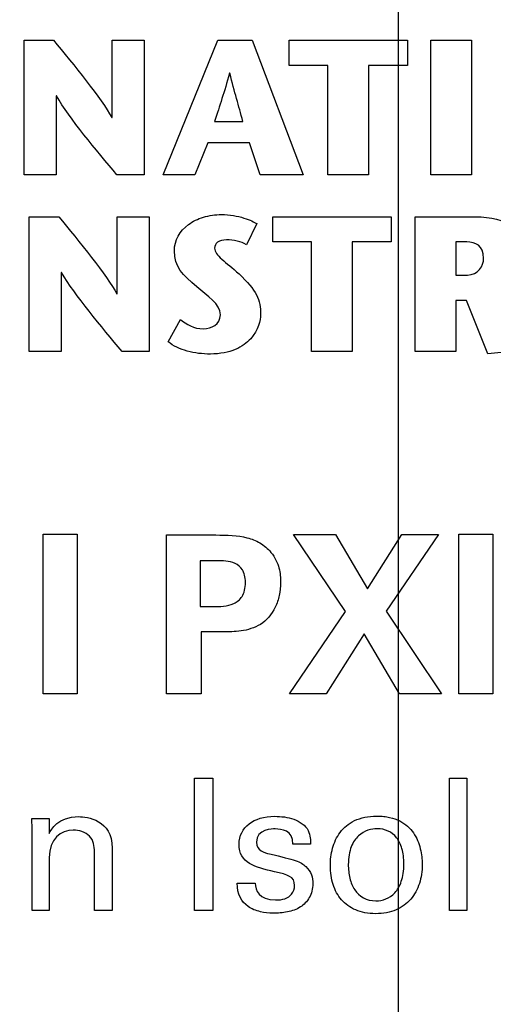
# Model space of a CAD drawing. Header units: inches. Extents: x 0 to 34, y 0 to 22.
# Tile 31 of 52: x 9.832 to 10.011, y 16.871 to 17.243. Entities that reach past the tile are written whole.
import ezdxf

# ---------------------------------------------------------------- set-up
doc = ezdxf.new("R2010")
doc.units = ezdxf.units.IN
doc.header["$LTSCALE"] = 1.87
doc.header["$MEASUREMENT"] = 0
doc.layers.get('0').update_dxf_attribs({"linetype": 'CONTINUOUS'})
doc.layers.add('DATUMCURVES', color=7, linetype='CONTINUOUS')
doc.layers.add('DIMENSIONS', color=7, linetype='CONTINUOUS')
doc.styles.get("Standard").update_dxf_attribs({"font": 'txt', "width": 0.8})
doc.dimstyles.new('DIMSTYLE_1', dxfattribs={"dimtxt": 0.125, "dimasz": 0.18, "dimexe": 0.18, "dimexo": 0.0625, "dimgap": 0.09, "dimtad": 0, "dimtih": 1, "dimtoh": 1, "dimdec": 3, "dimzin": 4, "dimdsep": 46, "dimtxsty": 'STANDARD', "dimblk": '_FILLED', "dimblk1": '_FILLED', "dimblk2": '_FILLED', "dimcen": 0.09, "dimadec": 0, "dimazin": 0, "dimtp": 0.001, "dimtm": 0.001, "dimtfac": 1, "dimtdec": 3, "dimtofl": 0, "dimtmove": 0, "dimatfit": 3, "dimldrblk": '_FILLED', "dimfxl": 1, "dimtolj": 1, "dimtzin": 4, "dimarcsym": 0})

# ---------------------------------------------------------------- blocks, each defined once
blk = doc.blocks.new('_FILLED')
at = {"color": 0, "linetype": 'BYBLOCK'}
blk.add_solid([(0, 0), (-1, 0.1736), (-1, -0.1736)], dxfattribs=at)
blk = doc.blocks.new('*D2')
at = {"layer": 'DIMENSIONS', "color": 2, "linetype": 'CONTINUOUS'}
for p, q in [((9.6023, 17.60423), (9.6023, 18.3417)), ((9.9753, 16.79918), (9.9753, 18.3417)), ((9.6023, 18.2167), (9.4575, 18.2167)), ((9.9753, 18.2167), (10.3353, 18.2167))]:
    blk.add_line(p, q, dxfattribs=at)
at = {"layer": 'DIMENSIONS', "color": 2, "linetype": 'CONTINUOUS', "xscale": 0.18, "yscale": 0.18, "zscale": 0.18}
blk.add_blockref('_FILLED', (9.6023, 18.2167), dxfattribs=at)
at = {"layer": 'DIMENSIONS', "color": 2, "linetype": 'CONTINUOUS', "xscale": 0.18, "yscale": 0.18, "zscale": 0.18, "rotation": 180}
blk.add_blockref('_FILLED', (9.9753, 18.2167), dxfattribs=at)
at = {"layer": 'DIMENSIONS', "color": 2, "linetype": 'CONTINUOUS', "width": 0.8}
for s, p in [('[', (8.795, 18.1542)), (']', (9.295, 18.1542)), ('.373', (8.27, 18.1542)), ('9.47', (8.895, 18.1542))]:
    blk.add_text(s, height=0.125, dxfattribs=at).set_placement(p)
blk = doc.blocks.new('*D3')
at = {"layer": 'DIMENSIONS', "color": 2, "linetype": 'CONTINUOUS'}
for p, q in [((10.0447, 16.11202), (10.0447, 18.60918)), ((10.3903, 17.60423), (10.3903, 18.60918)), ((10.0447, 18.48418), (9.6847, 18.48418)), ((10.3903, 18.48418), (10.69371, 18.48418))]:
    blk.add_line(p, q, dxfattribs=at)
at = {"layer": 'DIMENSIONS', "color": 2, "linetype": 'CONTINUOUS', "xscale": 0.18, "yscale": 0.18, "zscale": 0.18}
blk.add_blockref('_FILLED', (10.0447, 18.48418), dxfattribs=at)
at = {"layer": 'DIMENSIONS', "color": 2, "linetype": 'CONTINUOUS', "xscale": 0.18, "yscale": 0.18, "zscale": 0.18, "rotation": 180}
blk.add_blockref('_FILLED', (10.3903, 18.48418), dxfattribs=at)
at = {"layer": 'DIMENSIONS', "color": 2, "linetype": 'CONTINUOUS', "width": 0.8}
for s, p in [('[', (11.28121, 18.42168)), (']', (11.78121, 18.42168)), ('.346', (10.75621, 18.42168)), ('8.78', (11.38121, 18.42168))]:
    blk.add_text(s, height=0.125, dxfattribs=at).set_placement(p)

msp = doc.modelspace()

# ---------------------------------------------------------------- linework, layer by layer
at = {"layer": 'DATUMCURVES', "color": 40, "linetype": 'CONTINUOUS'}
for points in [[(9.83347, 17.18448, 2.75359), (9.83347, 17.18448, 2.75359), (9.83347, 17.23552, 2.75359), (9.83347, 17.23552, 2.75359)], [(9.83347, 17.23552, 2.75359), (9.83347, 17.23552, 2.75359), (9.84463, 17.23552, 2.75359), (9.84463, 17.23552, 2.75359)], [(9.84463, 17.23552, 2.75359), (9.852, 17.22648, 2.75359), (9.863, 17.21321, 2.75359), (9.86665, 17.20629, 2.75359)], [(9.8668, 17.20629, 2.75359), (9.8668, 17.20629, 2.75359), (9.8668, 17.23552, 2.75359), (9.8668, 17.23552, 2.75359)], [(9.8668, 17.23552, 2.75359), (9.8668, 17.23552, 2.75359), (9.8789, 17.23552, 2.75359), (9.8789, 17.23552, 2.75359)], [(9.8789, 17.23552, 2.75359), (9.8789, 17.23552, 2.75359), (9.8789, 17.18448, 2.75359), (9.8789, 17.18448, 2.75359)], [(9.8861, 17.18449, 2.75359), (9.8861, 17.18449, 2.75359), (9.90689, 17.23553, 2.75359), (9.90689, 17.23553, 2.75359)], [(9.90689, 17.23553, 2.75359), (9.90689, 17.23553, 2.75359), (9.91979, 17.23553, 2.75359), (9.91979, 17.23553, 2.75359)], [(9.91979, 17.23553, 2.75359), (9.91979, 17.23553, 2.75359), (9.93919, 17.18449, 2.75359), (9.93919, 17.18449, 2.75359)], [(9.93384, 17.22597, 2.75359), (9.93384, 17.22597, 2.75359), (9.93384, 17.23552, 2.75359), (9.93384, 17.23552, 2.75359)], [(9.93384, 17.23552, 2.75359), (9.93384, 17.23552, 2.75359), (9.97869, 17.23552, 2.75359), (9.97869, 17.23552, 2.75359)], [(9.97869, 17.23552, 2.75359), (9.97869, 17.23552, 2.75359), (9.97869, 17.22597, 2.75359), (9.97869, 17.22597, 2.75359)], [(9.98751, 17.18448, 2.75359), (9.98751, 17.18448, 2.75359), (9.98751, 17.23552, 2.75359), (9.98751, 17.23552, 2.75359)], [(9.98751, 17.23552, 2.75359), (9.98751, 17.23552, 2.75359), (10.00289, 17.23552, 2.75359), (10.00289, 17.23552, 2.75359)], [(10.00289, 17.23552, 2.75359), (10.00289, 17.23552, 2.75359), (10.00289, 17.18448, 2.75359), (10.00289, 17.18448, 2.75359)], [(9.94857, 17.22597, 2.75359), (9.94857, 17.22597, 2.75359), (9.93384, 17.22597, 2.75359), (9.93384, 17.22597, 2.75359)], [(9.94857, 17.18448, 2.75359), (9.94857, 17.18448, 2.75359), (9.94857, 17.22597, 2.75359), (9.94857, 17.22597, 2.75359)], [(9.97869, 17.22597, 2.75359), (9.97869, 17.22597, 2.75359), (9.96396, 17.22597, 2.75359), (9.96396, 17.22597, 2.75359)], [(9.96396, 17.22597, 2.75359), (9.96396, 17.22597, 2.75359), (9.96396, 17.18448, 2.75359), (9.96396, 17.18448, 2.75359)], [(9.91126, 17.22299, 2.75359), (9.90929, 17.2157, 2.75359), (9.90754, 17.21081, 2.75359), (9.90564, 17.20476, 2.75359)], [(9.91141, 17.22299, 2.75359), (9.91141, 17.22299, 2.75359), (9.91126, 17.22299, 2.75359), (9.91126, 17.22299, 2.75359)], [(9.91637, 17.20476, 2.75359), (9.91469, 17.21081, 2.75359), (9.91323, 17.2157, 2.75359), (9.91141, 17.22299, 2.75359)], [(9.84572, 17.21438, 2.75359), (9.84572, 17.21438, 2.75359), (9.84558, 17.21438, 2.75359), (9.84558, 17.21438, 2.75359)], [(9.84558, 17.21438, 2.75359), (9.84558, 17.21438, 2.75359), (9.84558, 17.18448, 2.75359), (9.84558, 17.18448, 2.75359)], [(9.86862, 17.18448, 2.75359), (9.86097, 17.19375, 2.75359), (9.85061, 17.20592, 2.75359), (9.84572, 17.21438, 2.75359)], [(9.86665, 17.20629, 2.75359), (9.86665, 17.20629, 2.75359), (9.8668, 17.20629, 2.75359), (9.8668, 17.20629, 2.75359)], [(9.90564, 17.20476, 2.75359), (9.90564, 17.20476, 2.75359), (9.91637, 17.20476, 2.75359), (9.91637, 17.20476, 2.75359)], [(9.90302, 17.19667, 2.75359), (9.90302, 17.19667, 2.75359), (9.89814, 17.18449, 2.75359), (9.89814, 17.18449, 2.75359)], [(9.91884, 17.19667, 2.75359), (9.91884, 17.19667, 2.75359), (9.90302, 17.19667, 2.75359), (9.90302, 17.19667, 2.75359)], [(9.92286, 17.18449, 2.75359), (9.92286, 17.18449, 2.75359), (9.91884, 17.19667, 2.75359), (9.91884, 17.19667, 2.75359)], [(9.84558, 17.18448, 2.75359), (9.84558, 17.18448, 2.75359), (9.83347, 17.18448, 2.75359), (9.83347, 17.18448, 2.75359)], [(9.8789, 17.18448, 2.75359), (9.8789, 17.18448, 2.75359), (9.86862, 17.18448, 2.75359), (9.86862, 17.18448, 2.75359)], [(9.89814, 17.18449, 2.75359), (9.89814, 17.18449, 2.75359), (9.8861, 17.18449, 2.75359), (9.8861, 17.18449, 2.75359)], [(9.93919, 17.18449, 2.75359), (9.93919, 17.18449, 2.75359), (9.92286, 17.18449, 2.75359), (9.92286, 17.18449, 2.75359)], [(9.96396, 17.18448, 2.75359), (9.96396, 17.18448, 2.75359), (9.94857, 17.18448, 2.75359), (9.94857, 17.18448, 2.75359)], [(10.00289, 17.18448, 2.75359), (10.00289, 17.18448, 2.75359), (9.98751, 17.18448, 2.75359), (9.98751, 17.18448, 2.75359)], [(9.83545, 17.11764, 2.75359), (9.83545, 17.11764, 2.75359), (9.83545, 17.16868, 2.75359), (9.83545, 17.16868, 2.75359)], [(9.83545, 17.16868, 2.75359), (9.83545, 17.16868, 2.75359), (9.8466, 17.16868, 2.75359), (9.8466, 17.16868, 2.75359)], [(9.8466, 17.16868, 2.75359), (9.85397, 17.15964, 2.75359), (9.86498, 17.14637, 2.75359), (9.86863, 17.13945, 2.75359)], [(9.86878, 17.13945, 2.75359), (9.86878, 17.13945, 2.75359), (9.86878, 17.16868, 2.75359), (9.86878, 17.16868, 2.75359)], [(9.86878, 17.16868, 2.75359), (9.86878, 17.16868, 2.75359), (9.88088, 17.16868, 2.75359), (9.88088, 17.16868, 2.75359)], [(9.88088, 17.16868, 2.75359), (9.88088, 17.16868, 2.75359), (9.88088, 17.11764, 2.75359), (9.88088, 17.11764, 2.75359)], [(9.9216, 17.16607, 2.75359), (9.9216, 17.16607, 2.75359), (9.91766, 17.15805, 2.75359), (9.91766, 17.15805, 2.75359)], [(9.92764, 17.15913, 2.75359), (9.92764, 17.15913, 2.75359), (9.92764, 17.16868, 2.75359), (9.92764, 17.16868, 2.75359)], [(9.92764, 17.16868, 2.75359), (9.92764, 17.16868, 2.75359), (9.97248, 17.16868, 2.75359), (9.97248, 17.16868, 2.75359)], [(9.97248, 17.16868, 2.75359), (9.97248, 17.16868, 2.75359), (9.97248, 17.15913, 2.75359), (9.97248, 17.15913, 2.75359)], [(9.98163, 17.16868, 2.75359), (9.98163, 17.16868, 2.75359), (10.00439, 17.16868, 2.75359), (10.00439, 17.16868, 2.75359)], [(9.98163, 17.11764, 2.75359), (9.98163, 17.11764, 2.75359), (9.98163, 17.16868, 2.75359), (9.98163, 17.16868, 2.75359)], [(10.00439, 17.16868, 2.75359), (10.01642, 17.16868, 2.75359), (10.0229, 17.16343, 2.75359), (10.0229, 17.15505, 2.75359)], [(9.94237, 17.15913, 2.75359), (9.94237, 17.15913, 2.75359), (9.92764, 17.15913, 2.75359), (9.92764, 17.15913, 2.75359)], [(9.94237, 17.11764, 2.75359), (9.94237, 17.11764, 2.75359), (9.94237, 17.15913, 2.75359), (9.94237, 17.15913, 2.75359)], [(9.97248, 17.15913, 2.75359), (9.97248, 17.15913, 2.75359), (9.95775, 17.15913, 2.75359), (9.95775, 17.15913, 2.75359)], [(9.95775, 17.15913, 2.75359), (9.95775, 17.15913, 2.75359), (9.95775, 17.11764, 2.75359), (9.95775, 17.11764, 2.75359)], [(10.0011, 17.15913, 2.75359), (10.0011, 17.15913, 2.75359), (9.99702, 17.15913, 2.75359), (9.99702, 17.15913, 2.75359)], [(9.99702, 17.15913, 2.75359), (9.99702, 17.15913, 2.75359), (9.99702, 17.1466, 2.75359), (9.99702, 17.1466, 2.75359)], [(10.00752, 17.15286, 2.75359), (10.00752, 17.15789, 2.75359), (10.00439, 17.15913, 2.75359), (10.0011, 17.15913, 2.75359)], [(9.89885, 17.14215, 2.75359), (9.89353, 17.14683, 2.75359), (9.89039, 17.14952, 2.75359), (9.89039, 17.15579, 2.75359)], [(10.0014, 17.1466, 2.75359), (10.00548, 17.1466, 2.75359), (10.00752, 17.15009, 2.75359), (10.00752, 17.15286, 2.75359)], [(9.8477, 17.14754, 2.75359), (9.8477, 17.14754, 2.75359), (9.84755, 17.14754, 2.75359), (9.84755, 17.14754, 2.75359)], [(9.84755, 17.14754, 2.75359), (9.84755, 17.14754, 2.75359), (9.84755, 17.11764, 2.75359), (9.84755, 17.11764, 2.75359)], [(9.8706, 17.11764, 2.75359), (9.86294, 17.12691, 2.75359), (9.85258, 17.13908, 2.75359), (9.8477, 17.14754, 2.75359)], [(9.9149, 17.14704, 2.75359), (9.92145, 17.14092, 2.75359), (9.92306, 17.13705, 2.75359), (9.92306, 17.13173, 2.75359)], [(9.99702, 17.1466, 2.75359), (9.99702, 17.1466, 2.75359), (10.0014, 17.1466, 2.75359), (10.0014, 17.1466, 2.75359)], [(9.86863, 17.13945, 2.75359), (9.86863, 17.13945, 2.75359), (9.86878, 17.13945, 2.75359), (9.86878, 17.13945, 2.75359)], [(9.90781, 17.13158, 2.75359), (9.90781, 17.13567, 2.75359), (9.90286, 17.13865, 2.75359), (9.89885, 17.14215, 2.75359)], [(10.00103, 17.13696, 2.75359), (10.00103, 17.13696, 2.75359), (9.99702, 17.13696, 2.75359), (9.99702, 17.13696, 2.75359)], [(9.99702, 17.13696, 2.75359), (9.99702, 17.13696, 2.75359), (9.99702, 17.11764, 2.75359), (9.99702, 17.11764, 2.75359)], [(10.00912, 17.11677, 2.75359), (10.00912, 17.11677, 2.75359), (10.00103, 17.13696, 2.75359), (10.00103, 17.13696, 2.75359)], [(9.88799, 17.12137, 2.75359), (9.88799, 17.12137, 2.75359), (9.89265, 17.12983, 2.75359), (9.89265, 17.12983, 2.75359)], [(9.84755, 17.11764, 2.75359), (9.84755, 17.11764, 2.75359), (9.83545, 17.11764, 2.75359), (9.83545, 17.11764, 2.75359)], [(9.88088, 17.11764, 2.75359), (9.88088, 17.11764, 2.75359), (9.8706, 17.11764, 2.75359), (9.8706, 17.11764, 2.75359)], [(9.95775, 17.11764, 2.75359), (9.95775, 17.11764, 2.75359), (9.94237, 17.11764, 2.75359), (9.94237, 17.11764, 2.75359)], [(9.99702, 17.11764, 2.75359), (9.99702, 17.11764, 2.75359), (9.98163, 17.11764, 2.75359), (9.98163, 17.11764, 2.75359)], [(10.0256, 17.11844, 2.75359), (10.0256, 17.11844, 2.75359), (10.00912, 17.11677, 2.75359), (10.00912, 17.11677, 2.75359)], [(9.84071, 17.04855, 2.75359), (9.84071, 17.04855, 2.75359), (9.85363, 17.04855, 2.75359), (9.85363, 17.04855, 2.75359)], [(9.84071, 16.98813, 2.75359), (9.84071, 16.98813, 2.75359), (9.84071, 17.04855, 2.75359), (9.84071, 17.04855, 2.75359)], [(9.85363, 17.04855, 2.75359), (9.85363, 17.04855, 2.75359), (9.85363, 16.98813, 2.75359), (9.85363, 16.98813, 2.75359)], [(9.88746, 17.04822, 2.75359), (9.88746, 17.04822, 2.75359), (9.90605, 17.04822, 2.75359), (9.90605, 17.04822, 2.75359)], [(9.88746, 16.98813, 2.75359), (9.88746, 16.98813, 2.75359), (9.88746, 17.04822, 2.75359), (9.88746, 17.04822, 2.75359)], [(9.95521, 17.0193, 2.75359), (9.95521, 17.0193, 2.75359), (9.93546, 17.04838, 2.75359), (9.93546, 17.04838, 2.75359)], [(9.93546, 17.04838, 2.75359), (9.93546, 17.04838, 2.75359), (9.95138, 17.04838, 2.75359), (9.95138, 17.04838, 2.75359)], [(9.95138, 17.04838, 2.75359), (9.95138, 17.04838, 2.75359), (9.96355, 17.02788, 2.75359), (9.96355, 17.02788, 2.75359)], [(9.96355, 17.02788, 2.75359), (9.96355, 17.02788, 2.75359), (9.97654, 17.04838, 2.75359), (9.97654, 17.04838, 2.75359)], [(9.99037, 17.04838, 2.75359), (9.99037, 17.04838, 2.75359), (9.97055, 17.01938, 2.75359), (9.97055, 17.01938, 2.75359)], [(9.97654, 17.04838, 2.75359), (9.97654, 17.04838, 2.75359), (9.99037, 17.04838, 2.75359), (9.99037, 17.04838, 2.75359)], [(9.99813, 17.04855, 2.75359), (9.99813, 17.04855, 2.75359), (10.01105, 17.04855, 2.75359), (10.01105, 17.04855, 2.75359)], [(9.99813, 16.98813, 2.75359), (9.99813, 16.98813, 2.75359), (9.99813, 17.04855, 2.75359), (9.99813, 17.04855, 2.75359)], [(10.01105, 17.04855, 2.75359), (10.01105, 17.04855, 2.75359), (10.01105, 16.98813, 2.75359), (10.01105, 16.98813, 2.75359)], [(9.90671, 17.03847, 2.75359), (9.90671, 17.03847, 2.75359), (9.90021, 17.03847, 2.75359), (9.90021, 17.03847, 2.75359)], [(9.90021, 17.03847, 2.75359), (9.90021, 17.03847, 2.75359), (9.90021, 17.02113, 2.75359), (9.90021, 17.02113, 2.75359)], [(9.90021, 17.02113, 2.75359), (9.90021, 17.02113, 2.75359), (9.90538, 17.02113, 2.75359), (9.90538, 17.02113, 2.75359)], [(9.93405, 16.98813, 2.75359), (9.93405, 16.98813, 2.75359), (9.95521, 17.0193, 2.75359), (9.95521, 17.0193, 2.75359)], [(9.97055, 17.01938, 2.75359), (9.97055, 17.01938, 2.75359), (9.99154, 16.98813, 2.75359), (9.99154, 16.98813, 2.75359)], [(9.90929, 17.01155, 2.75359), (9.90929, 17.01155, 2.75359), (9.90055, 17.01155, 2.75359), (9.90055, 17.01155, 2.75359)], [(9.90055, 17.01155, 2.75359), (9.90055, 17.01155, 2.75359), (9.90055, 16.98813, 2.75359), (9.90055, 16.98813, 2.75359)], [(9.96229, 17.0108, 2.75359), (9.96229, 17.0108, 2.75359), (9.94787, 16.98813, 2.75359), (9.94787, 16.98813, 2.75359)], [(9.97571, 16.98813, 2.75359), (9.97571, 16.98813, 2.75359), (9.96229, 17.0108, 2.75359), (9.96229, 17.0108, 2.75359)], [(9.85363, 16.98813, 2.75359), (9.85363, 16.98813, 2.75359), (9.84071, 16.98813, 2.75359), (9.84071, 16.98813, 2.75359)], [(9.90055, 16.98813, 2.75359), (9.90055, 16.98813, 2.75359), (9.88746, 16.98813, 2.75359), (9.88746, 16.98813, 2.75359)], [(9.94787, 16.98813, 2.75359), (9.94787, 16.98813, 2.75359), (9.93405, 16.98813, 2.75359), (9.93405, 16.98813, 2.75359)], [(9.99154, 16.98813, 2.75359), (9.99154, 16.98813, 2.75359), (9.97571, 16.98813, 2.75359), (9.97571, 16.98813, 2.75359)], [(10.01105, 16.98813, 2.75359), (10.01105, 16.98813, 2.75359), (9.99813, 16.98813, 2.75359), (9.99813, 16.98813, 2.75359)], [(9.898, 16.95619, 2.75359), (9.898, 16.95619, 2.75359), (9.90495, 16.95619, 2.75359), (9.90495, 16.95619, 2.75359)], [(9.898, 16.90605, 2.75359), (9.898, 16.90605, 2.75359), (9.898, 16.95619, 2.75359), (9.898, 16.95619, 2.75359)], [(9.90495, 16.95619, 2.75359), (9.90495, 16.95619, 2.75359), (9.90495, 16.90605, 2.75359), (9.90495, 16.90605, 2.75359)], [(9.9946, 16.95612, 2.75359), (9.9946, 16.95612, 2.75359), (10.00112, 16.95612, 2.75359), (10.00112, 16.95612, 2.75359)], [(9.9946, 16.90605, 2.75359), (9.9946, 16.90605, 2.75359), (9.9946, 16.95612, 2.75359), (9.9946, 16.95612, 2.75359)], [(10.00112, 16.95612, 2.75359), (10.00112, 16.95612, 2.75359), (10.00112, 16.90605, 2.75359), (10.00112, 16.90605, 2.75359)], [(9.843, 16.93529, 2.75359), (9.84376, 16.93675, 2.75359), (9.84626, 16.94161, 2.75359), (9.85418, 16.94161, 2.75359)], [(9.85418, 16.94161, 2.75359), (9.8573, 16.94161, 2.75359), (9.86682, 16.94043, 2.75359), (9.86682, 16.92974, 2.75359)], [(9.83647, 16.93689, 2.75359), (9.83647, 16.93689, 2.75359), (9.8364, 16.94091, 2.75359), (9.8364, 16.94091, 2.75359)], [(9.8364, 16.94091, 2.75359), (9.8364, 16.94091, 2.75359), (9.84293, 16.94091, 2.75359), (9.84293, 16.94091, 2.75359)], [(9.84293, 16.94091, 2.75359), (9.84293, 16.94091, 2.75359), (9.843, 16.93529, 2.75359), (9.843, 16.93529, 2.75359)], [(9.83647, 16.90605, 2.75359), (9.83647, 16.90605, 2.75359), (9.83647, 16.93689, 2.75359), (9.83647, 16.93689, 2.75359)], [(9.92855, 16.93696, 2.75359), (9.92758, 16.93696, 2.75359), (9.92147, 16.93696, 2.75359), (9.92147, 16.93196, 2.75359)], [(9.93529, 16.93126, 2.75359), (9.9355, 16.93654, 2.75359), (9.93092, 16.93696, 2.75359), (9.92855, 16.93696, 2.75359)], [(9.94106, 16.93634, 2.75359), (9.94196, 16.93439, 2.75359), (9.94196, 16.93272, 2.75359), (9.94196, 16.93126, 2.75359)], [(9.92827, 16.92078, 2.75359), (9.92098, 16.92245, 2.75359), (9.91487, 16.9239, 2.75359), (9.91487, 16.9312, 2.75359)], [(9.92147, 16.93196, 2.75359), (9.92147, 16.92876, 2.75359), (9.9246, 16.928, 2.75359), (9.9264, 16.92751, 2.75359)], [(9.94196, 16.93126, 2.75359), (9.94196, 16.93126, 2.75359), (9.93529, 16.93126, 2.75359), (9.93529, 16.93126, 2.75359)], [(9.86015, 16.90605, 2.75359), (9.86015, 16.90605, 2.75359), (9.86015, 16.92821, 2.75359), (9.86015, 16.92821, 2.75359)], [(9.86682, 16.92974, 2.75359), (9.86682, 16.92974, 2.75359), (9.86682, 16.90605, 2.75359), (9.86682, 16.90605, 2.75359)], [(9.843, 16.92612, 2.75359), (9.843, 16.92612, 2.75359), (9.843, 16.90605, 2.75359), (9.843, 16.90605, 2.75359)], [(9.93592, 16.91557, 2.75359), (9.93592, 16.91897, 2.75359), (9.93348, 16.9196, 2.75359), (9.92827, 16.92078, 2.75359)], [(9.91418, 16.9164, 2.75359), (9.91418, 16.9164, 2.75359), (9.92105, 16.9164, 2.75359), (9.92105, 16.9164, 2.75359)], [(9.92105, 16.9164, 2.75359), (9.92098, 16.91377, 2.75359), (9.92237, 16.91008, 2.75359), (9.9287, 16.91008, 2.75359)], [(9.843, 16.90605, 2.75359), (9.843, 16.90605, 2.75359), (9.83647, 16.90605, 2.75359), (9.83647, 16.90605, 2.75359)], [(9.86682, 16.90605, 2.75359), (9.86682, 16.90605, 2.75359), (9.86015, 16.90605, 2.75359), (9.86015, 16.90605, 2.75359)], [(9.90495, 16.90605, 2.75359), (9.90495, 16.90605, 2.75359), (9.898, 16.90605, 2.75359), (9.898, 16.90605, 2.75359)], [(10.00112, 16.90605, 2.75359), (10.00112, 16.90605, 2.75359), (9.9946, 16.90605, 2.75359), (9.9946, 16.90605, 2.75359)]]:
    msp.add_open_spline(points, degree=3, dxfattribs=at)
for points, knots in [([(9.89039, 17.15579, 2.75359), (9.89039, 17.15987, 2.75359), (9.89351, 17.16501, 2.75359), (9.90117, 17.16881, 2.75359), (9.90916, 17.16995, 2.75359), (9.91736, 17.16832, 2.75359), (9.92072, 17.16662, 2.75359), (9.9216, 17.16607, 2.75359)], [0, 0, 0, 0, 0.298595, 0.447892, 0.59719, 0.798595, 1, 1, 1, 1]), ([(9.91766, 17.15805, 2.75359), (9.91664, 17.15867, 2.75359), (9.91436, 17.1596, 2.75359), (9.90993, 17.1602, 2.75359), (9.90634, 17.15926, 2.75359), (9.90502, 17.15623, 2.75359), (9.90777, 17.15277, 2.75359), (9.91241, 17.14934, 2.75359), (9.9149, 17.14704, 2.75359)], [0, 0, 0, 0, 0.130511, 0.261023, 0.397837, 0.534651, 0.767325, 1, 1, 1, 1]), ([(9.92306, 17.13173, 2.75359), (9.92306, 17.12947, 2.75359), (9.92163, 17.12384, 2.75359), (9.91412, 17.11801, 2.75359), (9.90649, 17.11647, 2.75359), (9.89952, 17.11688, 2.75359), (9.89381, 17.11798, 2.75359), (9.89003, 17.11973, 2.75359), (9.88799, 17.12137, 2.75359)], [0, 0, 0, 0, 0.359575, 0.539362, 0.719149, 0.789362, 0.859575, 1, 1, 1, 1]), ([(9.89265, 17.12983, 2.75359), (9.89483, 17.12815, 2.75359), (9.90035, 17.12455, 2.75359), (9.90781, 17.12779, 2.75359), (9.90781, 17.13158, 2.75359)], [0, 0, 0, 0, 0.54297, 1, 1, 1, 1]), ([(9.90605, 17.04822, 2.75359), (9.91038, 17.04822, 2.75359), (9.91636, 17.04799, 2.75359), (9.9229, 17.04549, 2.75359), (9.92669, 17.04231, 2.75359), (9.92902, 17.03868, 2.75359), (9.93043, 17.0347, 2.75359), (9.93078, 17.02997, 2.75359), (9.93027, 17.02531, 2.75359), (9.92821, 17.01928, 2.75359), (9.92358, 17.01379, 2.75359), (9.9155, 17.01154, 2.75359), (9.91088, 17.01155, 2.75359), (9.90929, 17.01155, 2.75359)], [0, 0, 0, 0, 0.1132, 0.1698, 0.2264, 0.262429, 0.298457, 0.370513, 0.452217, 0.533921, 0.697329, 0.848664, 1, 1, 1, 1]), ([(9.90538, 17.02113, 2.75359), (9.90642, 17.02113, 2.75359), (9.90895, 17.02114, 2.75359), (9.91303, 17.02199, 2.75359), (9.91578, 17.02416, 2.75359), (9.91705, 17.02711, 2.75359), (9.91741, 17.03019, 2.75359), (9.91708, 17.03314, 2.75359), (9.91594, 17.03577, 2.75359), (9.91349, 17.03771, 2.75359), (9.90987, 17.03847, 2.75359), (9.90763, 17.03847, 2.75359), (9.90671, 17.03847, 2.75359)], [0, 0, 0, 0, 0.132232, 0.264463, 0.396695, 0.46281, 0.528926, 0.58781, 0.646695, 0.764463, 0.882232, 1, 1, 1, 1]), ([(9.91487, 16.9312, 2.75359), (9.91487, 16.93439, 2.75359), (9.91774, 16.93966, 2.75359), (9.92606, 16.94232, 2.75359), (9.93587, 16.94112, 2.75359), (9.94001, 16.93842, 2.75359), (9.94106, 16.93634, 2.75359)], [0, 0, 0, 0, 0.324078, 0.648156, 0.824078, 1, 1, 1, 1]), ([(9.96661, 16.90488, 2.75359), (9.96522, 16.90488, 2.75359), (9.96245, 16.90513, 2.75359), (9.95783, 16.90653, 2.75359), (9.95335, 16.90983, 2.75359), (9.95016, 16.91569, 2.75359), (9.94916, 16.92256, 2.75359), (9.94996, 16.92972, 2.75359), (9.95277, 16.93594, 2.75359), (9.95719, 16.93979, 2.75359), (9.9624, 16.9415, 2.75359), (9.96532, 16.94183, 2.75359), (9.96717, 16.94182, 2.75359)], [0, 0, 0, 0, 0.067791, 0.135582, 0.271164, 0.406746, 0.542328, 0.656746, 0.771164, 0.885582, 0.942791, 1, 1, 1, 1]), ([(9.96717, 16.94182, 2.75359), (9.96797, 16.94182, 2.75359), (9.96973, 16.94174, 2.75359), (9.97268, 16.94125, 2.75359), (9.97714, 16.93966, 2.75359), (9.98137, 16.93566, 2.75359), (9.98386, 16.92946, 2.75359), (9.98452, 16.92262, 2.75359), (9.98353, 16.91615, 2.75359), (9.98026, 16.91006, 2.75359), (9.97566, 16.90662, 2.75359), (9.9709, 16.90514, 2.75359), (9.96804, 16.90488, 2.75359), (9.96661, 16.90488, 2.75359)], [0, 0, 0, 0, 0.026055, 0.052111, 0.104221, 0.208442, 0.312664, 0.416885, 0.562664, 0.708442, 0.854221, 0.927111, 1, 1, 1, 1]), ([(9.86015, 16.92821, 2.75359), (9.86015, 16.9305, 2.75359), (9.85956, 16.93377, 2.75359), (9.85543, 16.93617, 2.75359), (9.84845, 16.93733, 2.75359), (9.843, 16.93314, 2.75359), (9.843, 16.92612, 2.75359)], [0, 0, 0, 0, 0.23779, 0.359819, 0.481849, 1, 1, 1, 1]), ([(9.96717, 16.93703, 2.75359), (9.96508, 16.93703, 2.75359), (9.96099, 16.936, 2.75359), (9.95711, 16.93069, 2.75359), (9.95598, 16.92456, 2.75359), (9.95664, 16.91815, 2.75359), (9.9591, 16.91224, 2.75359), (9.96303, 16.90974, 2.75359), (9.96675, 16.90974, 2.75359)], [0, 0, 0, 0, 0.302046, 0.45307, 0.604093, 0.70307, 0.802046, 1, 1, 1, 1]), ([(9.96675, 16.90974, 2.75359), (9.96921, 16.90974, 2.75359), (9.97317, 16.91105, 2.75359), (9.97617, 16.91607, 2.75359), (9.97713, 16.92001, 2.75359), (9.97745, 16.9246, 2.75359), (9.9768, 16.92982, 2.75359), (9.97402, 16.93527, 2.75359), (9.97022, 16.93703, 2.75359), (9.96717, 16.93703, 2.75359)], [0, 0, 0, 0, 0.273518, 0.410277, 0.478656, 0.547036, 0.660277, 0.773518, 1, 1, 1, 1]), ([(9.9264, 16.92751, 2.75359), (9.93123, 16.92637, 2.75359), (9.93705, 16.92497, 2.75359), (9.94032, 16.92303, 2.75359), (9.94255, 16.91968, 2.75359), (9.94315, 16.91536, 2.75359), (9.94179, 16.91068, 2.75359), (9.93803, 16.90688, 2.75359), (9.93325, 16.90537, 2.75359), (9.9279, 16.90492, 2.75359), (9.92449, 16.90527, 2.75359), (9.92296, 16.90562, 2.75359)], [0, 0, 0, 0, 0.07826, 0.15652, 0.229454, 0.302389, 0.429773, 0.557158, 0.708573, 0.859988, 1, 1, 1, 1]), ([(9.92296, 16.90562, 2.75359), (9.92123, 16.90602, 2.75359), (9.91664, 16.90786, 2.75359), (9.91415, 16.9122, 2.75359), (9.91418, 16.9164, 2.75359)], [0, 0, 0, 0, 0.346154, 1, 1, 1, 1]), ([(9.9287, 16.91008, 2.75359), (9.9314, 16.91008, 2.75359), (9.93459, 16.91084, 2.75359), (9.93592, 16.91439, 2.75359), (9.93592, 16.91557, 2.75359)], [0, 0, 0, 0, 0.66167, 1, 1, 1, 1])]:
    msp.add_open_spline(points, degree=3, knots=knots, dxfattribs=at)

# ---------------------------------------------------------------- dimensions: what is measured, and where the dimension line sits
at = {"layer": 'DIMENSIONS', "color": 2, "linetype": 'CONTINUOUS'}
dim = msp.add_linear_dim(base=(10.3903, 18.48418), p1=(10.0447, 16.11202), p2=(10.3903, 17.60423), dimstyle='DIMSTYLE_1', dxfattribs=at)
dim.commit()
dim.dimension.update_dxf_attribs({"geometry": '*D3', "text_midpoint": (11.31871, 18.48418), "dimtype": 160})
dim = msp.add_linear_dim(base=(9.6023, 18.2167), p1=(9.9753, 16.79918), p2=(9.6023, 17.60423), angle=180, dimstyle='DIMSTYLE_1', dxfattribs=at)
dim.commit()
dim.dimension.update_dxf_attribs({"geometry": '*D2', "text_midpoint": (8.8325, 18.2167), "dimtype": 160})

doc.saveas('drawing.dxf')
